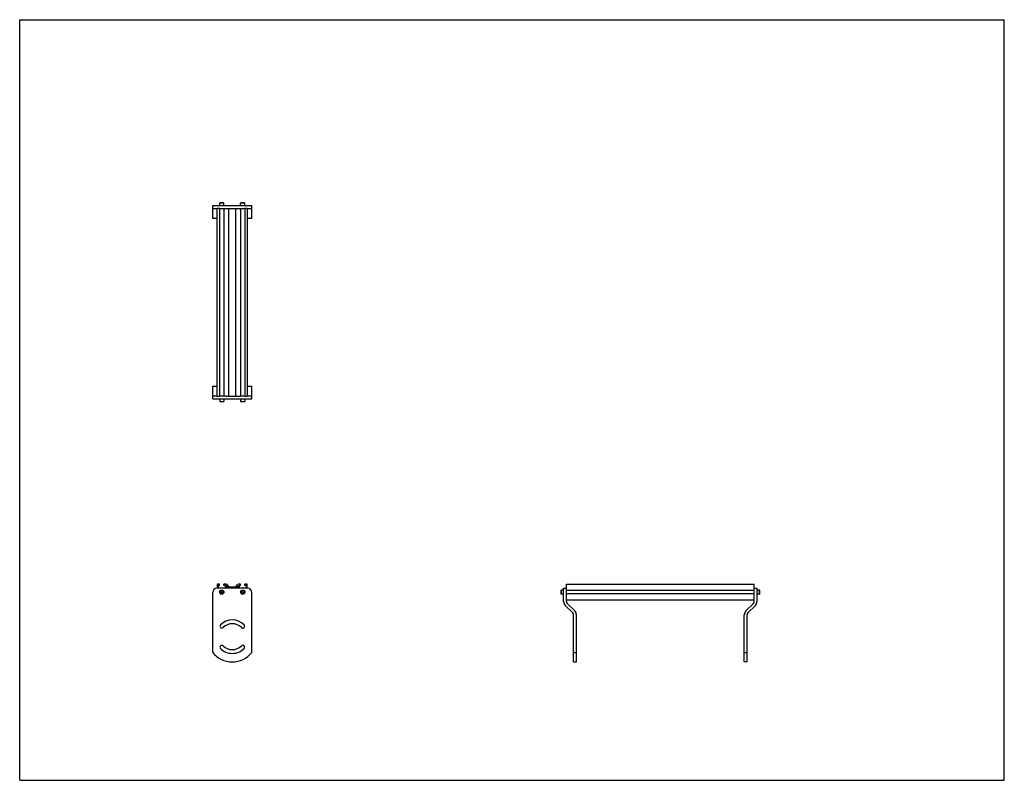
# Model space of a CAD drawing. Header units: inches. Extents: x 0 to 88, y 0 to 68.
import ezdxf

# ---------------------------------------------------------------- set-up
doc = ezdxf.new("R2010")
doc.units = ezdxf.units.IN
doc.header["$LTSCALE"] = 4.84
doc.header["$MEASUREMENT"] = 0
doc.layers.get('0').update_dxf_attribs({"linetype": 'CONTINUOUS'})
for name, color, linetype in [('300825M_BL2', 7, 'CONTINUOUS'), ('300825M_BL3', 7, 'CONTINUOUS'), ('708180P_BL0', 7, 'CONTINUOUS'), ('708180P_BL4', 7, 'CONTINUOUS'), ('708180P_BL5', 7, 'CONTINUOUS'), ('708180P_BL6', 7, 'CONTINUOUS'), ('710210_01679_BL1', 7, 'CONTINUOUS')]:
    doc.layers.add(name, color=color, linetype=linetype)

# ---------------------------------------------------------------- blocks, each defined once
blk = doc.blocks.new('708180P_BL0', base_point=(18.061, 25.365))
at = {"layer": '708180P_BL0', "color": 7, "linetype": 'CONTINUOUS'}
for p, q in [((17.874, 34.09), (17.874, 33.878)), ((17.874, 33.878), (18.248, 33.878)), ((17.897, 33.854), (17.874, 33.878)), ((17.897, 33.854), (18.224, 33.854)), ((18.224, 33.854), (18.248, 33.878)), ((18.248, 34.09), (18.248, 33.878)), ((18.004, 16.926), (17.947, 16.827)), ((17.947, 16.827), (18.004, 16.729)), ((18.004, 16.926), (18.118, 16.926)), ((18.118, 16.729), (18.004, 16.729)), ((18.175, 16.827), (18.118, 16.926)), ((18.118, 16.729), (18.175, 16.827))]:
    blk.add_line(p, q, dxfattribs=at)
for radius in [0.187, 0.163]:
    blk.add_circle((18.061, 16.827), radius, dxfattribs=at)
blk = doc.blocks.new('710210_01679_BL1', base_point=(41.654, 33.619))
at = {"layer": '710210_01679_BL1', "color": 7, "linetype": 'CONTINUOUS'}
for p, q in [((17.653, 34.34), (17.653, 51.13)), ((17.864, 51.13), (17.653, 51.13)), ((17.864, 51.13), (17.864, 34.34)), ((18.258, 51.13), (18.258, 34.34)), ((18.258, 51.13), (19.739, 51.13)), ((18.693, 34.34), (18.693, 51.13)), ((19.304, 34.34), (19.304, 51.13)), ((19.739, 51.13), (19.739, 34.34)), ((20.133, 51.13), (20.133, 34.34)), ((20.343, 51.13), (20.133, 51.13)), ((20.343, 51.13), (20.343, 34.34)), ((17.653, 34.34), (17.864, 34.34)), ((18.439, 34.34), (18.258, 34.34)), ((18.439, 34.34), (19.739, 34.34)), ((20.133, 34.34), (20.343, 34.34)), ((17.653, 17.484), (17.653, 17.164)), ((17.864, 17.546), (17.716, 17.546)), ((17.74, 17.428), (17.74, 17.164)), ((17.864, 17.428), (17.74, 17.428)), ((17.864, 17.428), (17.864, 17.546)), ((18.258, 17.428), (18.258, 17.546)), ((18.439, 17.546), (18.258, 17.546)), ((18.382, 17.428), (18.258, 17.428)), ((18.382, 17.164), (18.382, 17.428)), ((18.467, 17.418), (18.467, 17.164)), ((18.693, 17.164), (18.467, 17.418)), ((18.486, 17.525), (18.693, 17.292)), ((18.693, 17.292), (19.304, 17.292)), ((18.779, 17.207), (18.754, 17.164)), ((19.218, 17.207), (18.779, 17.207)), ((19.243, 17.164), (19.218, 17.207)), ((19.304, 17.292), (19.511, 17.526)), ((19.53, 17.418), (19.304, 17.164)), ((19.53, 17.164), (19.53, 17.418)), ((19.739, 17.546), (19.558, 17.546)), ((19.615, 17.428), (19.615, 17.164)), ((19.739, 17.428), (19.615, 17.428)), ((19.739, 17.428), (19.739, 17.546)), ((20.133, 17.428), (20.133, 17.546)), ((20.281, 17.546), (20.133, 17.546)), ((20.257, 17.428), (20.133, 17.428)), ((20.257, 17.164), (20.257, 17.428)), ((20.343, 17.164), (20.343, 17.484)), ((48.864, 17.164), (48.864, 17.546)), ((48.864, 17.546), (65.654, 17.546)), ((65.654, 16.955), (48.864, 16.955)), ((65.654, 17.164), (65.654, 17.546)), ((48.864, 16.7), (65.654, 16.7)), ((65.654, 16.108), (48.864, 16.108))]:
    blk.add_line(p, q, dxfattribs=at)
for centre, start, end in [((17.716, 17.484), 90, 180), ((18.439, 17.484), 41.62216, 90), ((19.558, 17.484), 90, 138.37784), ((20.281, 17.484), 0, 90)]:
    blk.add_arc(centre, 0.0625, start, end, dxfattribs=at)
blk = doc.blocks.new('300825M_BL2', base_point=(41.576, 30.986))
at = {"layer": '300825M_BL2', "color": 7, "linetype": 'CONTINUOUS'}
for p, q in [((17.248, 50.235), (17.248, 51.38)), ((17.248, 51.38), (20.748, 51.38)), ((17.248, 51.13), (17.653, 51.13)), ((17.864, 51.13), (18.258, 51.13)), ((19.739, 51.13), (20.133, 51.13)), ((20.343, 51.13), (20.748, 51.13)), ((20.748, 50.235), (20.748, 51.38)), ((17.653, 50.235), (17.248, 50.235)), ((20.748, 50.235), (20.343, 50.235)), ((17.248, 11.427), (17.248, 16.789)), ((65.654, 17.164), (65.904, 17.164)), ((65.654, 15.996), (65.654, 17.164)), ((65.904, 15.996), (65.904, 17.164)), ((64.905, 15.143), (65.58, 15.818)), ((65.082, 14.966), (65.757, 15.641)), ((64.759, 10.591), (64.759, 14.789)), ((65.009, 10.591), (65.009, 14.789)), ((64.759, 11.427), (65.009, 11.427)), ((65.009, 10.591), (64.759, 10.591))]:
    blk.add_line(p, q, dxfattribs=at)
for centre, radius, start, end in [((17.623, 16.789), 0.375, 90, 180), ((65.401, 15.996), 0.253, 315, 360), ((65.401, 15.996), 0.503, 315, 360), ((65.259, 14.789), 0.5, 135, 180), ((65.259, 14.789), 0.25, 135, 180), ((19.936, 13.779), 0.17, 37.39688, 45), ((19.936, 11.904), 0.17, 315, 89.4566)]:
    blk.add_arc(centre, radius, start, end, dxfattribs=at)
blk = doc.blocks.new('300825M_BL3', base_point=(33.504, 22.913))
at = {"layer": '300825M_BL3', "color": 7, "linetype": 'CONTINUOUS'}
for p, q in [((17.249, 35.235), (17.653, 35.235)), ((17.249, 34.09), (17.249, 35.235)), ((20.343, 35.235), (20.749, 35.235)), ((20.749, 34.09), (20.749, 35.235)), ((17.653, 34.34), (17.249, 34.34)), ((18.258, 34.34), (17.864, 34.34)), ((20.133, 34.34), (19.739, 34.34)), ((20.749, 34.34), (20.343, 34.34)), ((17.249, 34.09), (20.749, 34.09)), ((17.249, 11.427), (17.249, 16.789)), ((20.374, 17.164), (17.624, 17.164)), ((20.749, 11.427), (20.749, 16.789)), ((48.614, 15.996), (48.614, 17.164)), ((48.614, 17.164), (48.864, 17.164)), ((48.864, 15.996), (48.864, 17.164)), ((49.436, 14.966), (48.761, 15.641)), ((49.612, 15.143), (48.938, 15.818)), ((49.509, 10.591), (49.509, 14.789)), ((49.759, 10.591), (49.759, 14.789)), ((49.509, 11.427), (49.759, 11.427)), ((49.509, 10.591), (49.759, 10.591))]:
    blk.add_line(p, q, dxfattribs=at)
for centre, radius, start, end in [((17.624, 16.789), 0.375, 90, 180), ((20.374, 16.789), 0.375, 0, 90), ((49.116, 15.996), 0.503, 180, 225), ((49.116, 15.996), 0.253, 180, 225), ((49.259, 14.789), 0.25, 0, 45), ((49.259, 14.789), 0.5, 0, 45), ((18.999, 12.841), 1.496, 45, 135), ((18.061, 13.779), 0.17, 135, 315), ((18.999, 12.841), 1.156, 45, 135), ((19.937, 13.779), 0.17, 225, 45), ((18.061, 11.904), 0.17, 45, 225), ((18.999, 12.841), 1.496, 225, 315), ((18.999, 12.841), 1.156, 225, 315), ((19.937, 11.904), 0.17, 315, 135), ((18.999, 12.841), 2.25, 218.94244, 321.05756)]:
    blk.add_arc(centre, radius, start, end, dxfattribs=at)
blk = doc.blocks.new('708180P_BL4', base_point=(34.181, 25.365))
at = {"layer": '708180P_BL4', "color": 7, "linetype": 'CONTINUOUS'}
for p, q in [((19.749, 34.09), (19.749, 33.878)), ((19.749, 33.878), (20.123, 33.878)), ((19.772, 33.854), (19.749, 33.878)), ((19.772, 33.854), (20.099, 33.854)), ((20.099, 33.854), (20.123, 33.878)), ((20.123, 34.09), (20.123, 33.878)), ((19.879, 16.926), (19.822, 16.827)), ((19.822, 16.827), (19.879, 16.729)), ((19.879, 16.926), (19.993, 16.926)), ((19.993, 16.729), (19.879, 16.729)), ((20.05, 16.827), (19.993, 16.926)), ((19.993, 16.729), (20.05, 16.827)), ((48.401, 17.014), (48.378, 16.991)), ((48.378, 16.991), (48.378, 16.664)), ((48.401, 17.014), (48.401, 16.64)), ((48.614, 17.014), (48.401, 17.014)), ((48.401, 16.64), (48.378, 16.664)), ((48.614, 16.64), (48.401, 16.64))]:
    blk.add_line(p, q, dxfattribs=at)
for radius in [0.187, 0.163]:
    blk.add_circle((19.936, 16.827), radius, dxfattribs=at)
blk = doc.blocks.new('708180P_BL5', base_point=(18.061, 51.498))
at = {"layer": '708180P_BL5', "color": 7, "linetype": 'CONTINUOUS'}
for p, q in [((17.897, 51.616), (17.874, 51.593)), ((17.874, 51.38), (17.874, 51.593)), ((18.248, 51.593), (17.874, 51.593)), ((18.224, 51.616), (17.897, 51.616)), ((18.224, 51.616), (18.248, 51.593)), ((18.248, 51.38), (18.248, 51.593))]:
    blk.add_line(p, q, dxfattribs=at)
blk = doc.blocks.new('708180P_BL6', base_point=(42.945, 34.128))
at = {"layer": '708180P_BL6', "color": 7, "linetype": 'CONTINUOUS'}
for p, q in [((19.772, 51.616), (19.749, 51.593)), ((19.749, 51.38), (19.749, 51.593)), ((20.123, 51.593), (19.749, 51.593)), ((20.099, 51.616), (19.772, 51.616)), ((20.099, 51.616), (20.123, 51.593)), ((20.123, 51.38), (20.123, 51.593)), ((66.117, 17.014), (65.904, 17.014)), ((66.14, 16.991), (66.117, 17.014)), ((66.117, 16.64), (66.117, 17.014)), ((66.14, 16.664), (66.14, 16.991)), ((66.117, 16.64), (65.904, 16.64)), ((66.14, 16.664), (66.117, 16.64))]:
    blk.add_line(p, q, dxfattribs=at)

msp = doc.modelspace()

# ---------------------------------------------------------------- linework, layer by layer
at = {"color": 7, "linetype": 'CONTINUOUS'}
for p, q in [((0, 0), (0, 68)), ((0, 68), (88, 68)), ((88, 0), (88, 68)), ((0, 0), (88, 0))]:
    msp.add_line(p, q, dxfattribs=at)

# ---------------------------------------------------------------- block references
at = {"layer": '300825M_BL2'}
msp.add_blockref('300825M_BL2', (41.576, 30.986), dxfattribs=at)
at = {"layer": '300825M_BL3'}
msp.add_blockref('300825M_BL3', (33.504, 22.913), dxfattribs=at)
at = {"layer": '708180P_BL0'}
msp.add_blockref('708180P_BL0', (18.061, 25.365), dxfattribs=at)
at = {"layer": '708180P_BL4'}
msp.add_blockref('708180P_BL4', (34.181, 25.365), dxfattribs=at)
at = {"layer": '708180P_BL5'}
msp.add_blockref('708180P_BL5', (18.061, 51.498), dxfattribs=at)
at = {"layer": '708180P_BL6'}
msp.add_blockref('708180P_BL6', (42.945, 34.128), dxfattribs=at)
at = {"layer": '710210_01679_BL1'}
msp.add_blockref('710210_01679_BL1', (41.654, 33.619), dxfattribs=at)

doc.saveas('drawing.dxf')
